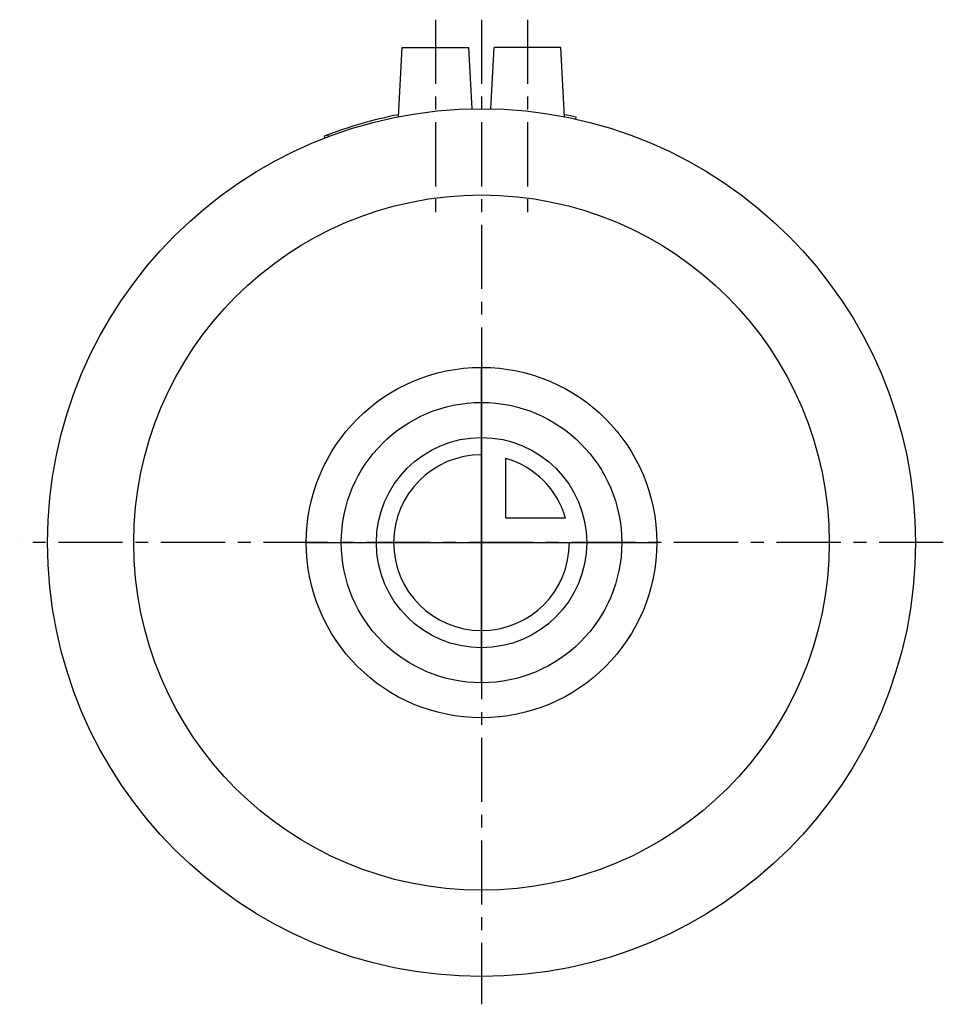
# Model space of a CAD drawing. Header units: millimetres. Extents: x 201 to 367, y 108 to 285.
import ezdxf

# ---------------------------------------------------------------- set-up
doc = ezdxf.new("R2010")
doc.units = ezdxf.units.MM
doc.header["$LTSCALE"] = 30.734
doc.linetypes.add('CENTER', pattern=[0.6, 0.375, -0.075, 0.075, -0.075])
doc.layers.get('0').update_dxf_attribs({"linetype": 'CONTINUOUS'})
doc.layers.add('DEFAULT_1', color=7, linetype='CENTER')
doc.layers.add('KONSTR_EL', color=7, linetype='CONTINUOUS')

msp = doc.modelspace()

# ---------------------------------------------------------------- linework, layer by layer
at = {"color": 7, "linetype": 'CONTINUOUS'}
for p, q in [((269.56, 267.37), (270.21, 279.8)), ((270.21, 279.8), (282.21, 279.8)), ((282.78, 268.79), (282.21, 279.8)), ((286.13, 268.79), (286.71, 279.8)), ((298.71, 279.8), (286.71, 279.8)), ((299.36, 267.37), (298.71, 279.8)), ((301.39, 266.94), (301.46, 267.29)), ((256.19, 263.88), (256.31, 263.55)), ((256.95, 263.79), (256.83, 264.12))]:
    msp.add_line(p, q, dxfattribs=at)
for radius in [78, 62.5]:
    msp.add_circle((284.46, 190.8), radius, dxfattribs=at)
for start, end in [(100.9519, 111.1517), (77.4654, 79.0494)]:
    msp.add_arc((284.46, 190.8), 78.35, start, end, dxfattribs=at)
at = {"layer": 'DEFAULT_1', "color": 2, "linetype": 'CENTER'}
for p, q in [((276.21, 284.8), (276.21, 248.3)), ((284.46, 284.8), (284.46, 107.8)), ((292.71, 284.8), (292.71, 248.3)), ((367.46, 190.8), (201.46, 190.8))]:
    msp.add_line(p, q, dxfattribs=at)
at = {"layer": 'KONSTR_EL', "color": 4, "linetype": 'CONTINUOUS'}
for p, q in [((284.46, 190.8), (284.46, 206.6)), ((288.86, 195.2), (288.86, 205.93)), ((299.58, 195.2), (288.86, 195.2)), ((284.46, 190.8), (300.26, 190.8))]:
    msp.add_line(p, q, dxfattribs=at)
for radius in [31.5, 25.2, 18.9]:
    msp.add_circle((284.46, 190.8), radius, dxfattribs=at)
for radius, start, end in [(15.8, 90, 360), (15.75, 16.2223, 73.7777)]:
    msp.add_arc((284.46, 190.8), radius, start, end, dxfattribs=at)
for points, start_tangent, end_tangent in [([(284.46, 190.8, -23.5), (284.46, 192.33, -23.35), (284.46, 193.86, -23.2), (284.46, 194.63, -23.13), (284.46, 195.39, -23.05), (284.46, 195.78, -23.01), (284.46, 196.16, -22.98), (284.46, 196.54, -22.94), (284.46, 196.73, -22.92), (284.46, 196.83, -22.91), (284.46, 196.92, -22.9), (284.46, 197.01, -22.87), (284.46, 197.11, -22.84), (284.46, 197.29, -22.79), (284.46, 197.66, -22.68), (284.46, 198.03, -22.57), (284.46, 198.39, -22.46), (284.46, 199.13, -22.23), (284.46, 199.87, -22.01), (284.46, 200.6, -21.79), (284.46, 201.34, -21.57), (284.46, 201.7, -21.46), (284.46, 202.07, -21.35), (284.46, 202.44, -21.23), (284.46, 202.62, -21.18), (284.46, 202.72, -21.15), (284.46, 202.81, -21.12), (284.46, 202.89, -21.08), (284.46, 202.98, -21.03), (284.46, 203.15, -20.94), (284.46, 203.49, -20.76), (284.46, 203.83, -20.58), (284.46, 204.16, -20.4), (284.46, 204.84, -20.04), (284.46, 205.52, -19.68), (284.46, 206.2, -19.32), (284.46, 206.88, -18.96), (284.46, 207.22, -18.78), (284.46, 207.56, -18.6), (284.46, 207.9, -18.42), (284.46, 208.07, -18.33), (284.46, 208.15, -18.28), (284.46, 208.24, -18.24), (284.46, 208.31, -18.18), (284.46, 208.39, -18.11), (284.46, 208.54, -17.99), (284.46, 208.84, -17.74), (284.46, 209.14, -17.49), (284.46, 209.45, -17.25), (284.46, 210.05, -16.75), (284.46, 210.66, -16.26), (284.46, 211.26, -15.76), (284.46, 211.87, -15.26), (284.46, 212.17, -15.02), (284.46, 212.47, -14.77), (284.46, 212.78, -14.52), (284.46, 212.93, -14.4), (284.46, 213, -14.34), (284.46, 213.08, -14.27), (284.46, 213.14, -14.2), (284.46, 213.2, -14.13), (284.46, 213.32, -13.98), (284.46, 213.57, -13.68), (284.46, 213.81, -13.38), (284.46, 214.05, -13.09), (284.46, 214.54, -12.49), (284.46, 215.03, -11.9), (284.46, 215.52, -11.3), (284.46, 216, -10.71), (284.46, 216.25, -10.41), (284.46, 216.49, -10.12), (284.46, 216.74, -9.82), (284.46, 216.86, -9.67), (284.46, 216.92, -9.6), (284.46, 216.98, -9.52), (284.46, 217.03, -9.44), (284.46, 217.07, -9.35), (284.46, 217.16, -9.18), (284.46, 217.34, -8.85), (284.46, 217.52, -8.51), (284.46, 217.71, -8.17), (284.46, 218.07, -7.49), (284.46, 218.43, -6.81), (284.46, 218.8, -6.14), (284.46, 219.16, -5.46), (284.46, 219.34, -5.12), (284.46, 219.52, -4.78), (284.46, 219.7, -4.44), (284.46, 219.79, -4.27), (284.46, 219.84, -4.19), (284.46, 219.89, -4.11), (284.46, 219.91, -4.01), (284.46, 219.94, -3.92), (284.46, 220, -3.74), (284.46, 220.11, -3.37), (284.46, 220.22, -3), (284.46, 220.33, -2.64), (284.46, 220.56, -1.9), (284.46, 220.78, -1.17), (284.46, 221.01, -0.43), (284.46, 221.23, 0.3), (284.46, 221.35, 0.67), (284.46, 221.46, 1.04), (284.46, 221.57, 1.41), (284.46, 221.63, 1.59), (284.46, 221.65, 1.68), (284.46, 221.68, 1.77), (284.46, 221.69, 1.87), (284.46, 221.7, 1.97), (284.46, 221.72, 2.16), (284.46, 221.76, 2.55), (284.46, 221.8, 2.94), (284.46, 221.84, 3.33), (284.46, 221.92, 4.11), (284.46, 221.99, 4.89), (284.46, 222.07, 5.67), (284.46, 222.15, 6.44), (284.46, 222.19, 6.83), (284.46, 222.23, 7.22), (284.46, 222.27, 7.61), (284.46, 222.28, 7.81), (284.46, 222.29, 7.9), (284.46, 222.3, 8), (284.46, 222.29, 8.1), (284.46, 222.29, 8.19), (284.46, 222.27, 8.38), (284.46, 222.23, 8.76), (284.46, 222.19, 9.15), (284.46, 222.15, 9.53), (284.46, 222.08, 10.29), (284.46, 222, 11.06), (284.46, 221.93, 11.82), (284.46, 221.85, 12.59), (284.46, 221.82, 12.97), (284.46, 221.78, 13.35), (284.46, 221.74, 13.74), (284.46, 221.72, 13.93), (284.46, 221.71, 14.02), (284.46, 221.7, 14.12), (284.46, 221.68, 14.21), (284.46, 221.65, 14.3), (284.46, 221.59, 14.49), (284.46, 221.48, 14.85), (284.46, 221.37, 15.22), (284.46, 221.26, 15.59), (284.46, 221.04, 16.33), (284.46, 220.82, 17.06), (284.46, 220.59, 17.8), (284.46, 220.37, 18.53), (284.46, 220.26, 18.9), (284.46, 220.15, 19.27), (284.46, 220.04, 19.64), (284.46, 219.98, 19.82), (284.46, 219.96, 19.91), (284.46, 219.93, 20), (284.46, 219.88, 20.09), (284.46, 219.84, 20.17), (284.46, 219.75, 20.34), (284.46, 219.57, 20.68), (284.46, 219.39, 21.02), (284.46, 219.21, 21.36), (284.46, 218.84, 22.04), (284.46, 218.48, 22.72), (284.46, 218.12, 23.4), (284.46, 217.76, 24.07), (284.46, 217.58, 24.41), (284.46, 217.4, 24.75), (284.46, 217.22, 25.09), (284.46, 217.13, 25.26), (284.46, 217.09, 25.35), (284.46, 217.04, 25.43), (284.46, 216.98, 25.51), (284.46, 216.92, 25.58), (284.46, 216.79, 25.73), (284.46, 216.55, 26.04), (284.46, 216.3, 26.34), (284.46, 216.05, 26.64), (284.46, 215.55, 27.25), (284.46, 215.06, 27.85), (284.46, 214.56, 28.46), (284.46, 214.07, 29.06), (284.46, 213.82, 29.37), (284.46, 213.57, 29.67), (284.46, 213.33, 29.97), (284.46, 213.2, 30.12), (284.46, 213.14, 30.2), (284.46, 213.08, 30.27), (284.46, 213, 30.33), (284.46, 212.93, 30.4), (284.46, 212.78, 30.52), (284.46, 212.48, 30.76), (284.46, 212.19, 31.01), (284.46, 211.89, 31.25), (284.46, 211.3, 31.74), (284.46, 210.7, 32.22), (284.46, 210.11, 32.71), (284.46, 209.52, 33.2), (284.46, 209.22, 33.44), (284.46, 208.92, 33.69), (284.46, 208.62, 33.93), (284.46, 208.48, 34.05), (284.46, 208.4, 34.12), (284.46, 208.33, 34.18), (284.46, 208.24, 34.22), (284.46, 208.16, 34.27), (284.46, 207.99, 34.36), (284.46, 207.65, 34.54), (284.46, 207.31, 34.72), (284.46, 206.97, 34.9), (284.46, 206.3, 35.27), (284.46, 205.62, 35.63), (284.46, 204.94, 35.99), (284.46, 204.26, 36.35), (284.46, 203.93, 36.54), (284.46, 203.59, 36.72), (284.46, 203.25, 36.9), (284.46, 203.08, 36.99), (284.46, 202.99, 37.04), (284.46, 202.91, 37.08), (284.46, 202.82, 37.11), (284.46, 202.73, 37.14), (284.46, 202.54, 37.19), (284.46, 202.17, 37.31), (284.46, 201.81, 37.42), (284.46, 201.44, 37.53), (284.46, 200.7, 37.76), (284.46, 199.97, 37.98), (284.46, 199.23, 38.2), (284.46, 198.5, 38.43), (284.46, 198.13, 38.54), (284.46, 197.77, 38.65), (284.46, 197.4, 38.77), (284.46, 197.21, 38.82), (284.46, 197.12, 38.85), (284.46, 197.03, 38.88), (284.46, 196.93, 38.89), (284.46, 196.84, 38.9), (284.46, 196.64, 38.92), (284.46, 196.25, 38.96), (284.46, 195.86, 39), (284.46, 195.47, 39.03), (284.46, 194.7, 39.11), (284.46, 193.92, 39.19), (284.46, 192.36, 39.34), (284.46, 190.8, 39.5)], (0, 97.894113, 9.598602), (0, -99.619344, 9.943328)), ([(252.96, 190.8, 8), (253.11, 190.8, 9.53), (253.26, 190.8, 11.06), (253.33, 190.8, 11.82), (253.41, 190.8, 12.59), (253.44, 190.8, 12.97), (253.48, 190.8, 13.35), (253.52, 190.8, 13.74), (253.54, 190.8, 13.93), (253.55, 190.8, 14.02), (253.56, 190.8, 14.12), (253.58, 190.8, 14.21), (253.61, 190.8, 14.3), (253.67, 190.8, 14.49), (253.78, 190.8, 14.85), (253.89, 190.8, 15.22), (254, 190.8, 15.59), (254.22, 190.8, 16.33), (254.45, 190.8, 17.06), (254.67, 190.8, 17.8), (254.89, 190.8, 18.53), (255, 190.8, 18.9), (255.11, 190.8, 19.27), (255.22, 190.8, 19.64), (255.28, 190.8, 19.82), (255.31, 190.8, 19.91), (255.33, 190.8, 20), (255.38, 190.8, 20.09), (255.42, 190.8, 20.17), (255.51, 190.8, 20.34), (255.69, 190.8, 20.68), (255.87, 190.8, 21.02), (256.06, 190.8, 21.36), (256.42, 190.8, 22.04), (256.78, 190.8, 22.72), (257.14, 190.8, 23.4), (257.5, 190.8, 24.07), (257.68, 190.8, 24.41), (257.86, 190.8, 24.75), (258.04, 190.8, 25.09), (258.13, 190.8, 25.26), (258.17, 190.8, 25.35), (258.22, 190.8, 25.43), (258.28, 190.8, 25.51), (258.34, 190.8, 25.58), (258.47, 190.8, 25.73), (258.72, 190.8, 26.04), (258.96, 190.8, 26.34), (259.21, 190.8, 26.64), (259.71, 190.8, 27.25), (260.2, 190.8, 27.85), (260.7, 190.8, 28.46), (261.19, 190.8, 29.06), (261.44, 190.8, 29.37), (261.69, 190.8, 29.67), (261.94, 190.8, 29.97), (262.06, 190.8, 30.12), (262.12, 190.8, 30.2), (262.18, 190.8, 30.27), (262.26, 190.8, 30.33), (262.33, 190.8, 30.4), (262.48, 190.8, 30.52), (262.78, 190.8, 30.76), (263.07, 190.8, 31.01), (263.37, 190.8, 31.25), (263.96, 190.8, 31.74), (264.56, 190.8, 32.22), (265.15, 190.8, 32.71), (265.75, 190.8, 33.2), (266.04, 190.8, 33.44), (266.34, 190.8, 33.69), (266.64, 190.8, 33.93), (266.79, 190.8, 34.05), (266.86, 190.8, 34.12), (266.93, 190.8, 34.18), (267.02, 190.8, 34.22), (267.1, 190.8, 34.27), (267.27, 190.8, 34.36), (267.61, 190.8, 34.54), (267.95, 190.8, 34.72), (268.29, 190.8, 34.9), (268.97, 190.8, 35.27), (269.64, 190.8, 35.63), (270.32, 190.8, 35.99), (271, 190.8, 36.35), (271.34, 190.8, 36.54), (271.67, 190.8, 36.72), (272.01, 190.8, 36.9), (272.18, 190.8, 36.99), (272.27, 190.8, 37.04), (272.35, 190.8, 37.08), (272.44, 190.8, 37.11), (272.54, 190.8, 37.14), (272.72, 190.8, 37.19), (273.09, 190.8, 37.31), (273.45, 190.8, 37.42), (273.82, 190.8, 37.53), (274.56, 190.8, 37.76), (275.29, 190.8, 37.98), (276.03, 190.8, 38.2), (276.76, 190.8, 38.43), (277.13, 190.8, 38.54), (277.5, 190.8, 38.65), (277.86, 190.8, 38.77), (278.05, 190.8, 38.82), (278.14, 190.8, 38.85), (278.23, 190.8, 38.88), (278.33, 190.8, 38.89), (278.43, 190.8, 38.9), (278.62, 190.8, 38.92), (279.01, 190.8, 38.96), (279.4, 190.8, 39), (279.79, 190.8, 39.03), (280.57, 190.8, 39.11), (281.34, 190.8, 39.19), (282.12, 190.8, 39.27), (282.9, 190.8, 39.34), (283.29, 190.8, 39.38), (283.68, 190.8, 39.42), (284.07, 190.8, 39.46), (284.26, 190.8, 39.48), (284.36, 190.8, 39.49), (284.46, 190.8, 39.5), (284.55, 190.8, 39.49), (284.65, 190.8, 39.48), (284.84, 190.8, 39.46), (285.22, 190.8, 39.43), (285.6, 190.8, 39.39), (285.99, 190.8, 39.35), (286.75, 190.8, 39.28), (287.52, 190.8, 39.2), (288.28, 190.8, 39.13), (289.05, 190.8, 39.05), (289.43, 190.8, 39.01), (289.81, 190.8, 38.98), (290.19, 190.8, 38.94), (290.38, 190.8, 38.92), (290.48, 190.8, 38.91), (290.58, 190.8, 38.9), (290.67, 190.8, 38.87), (290.76, 190.8, 38.84), (290.94, 190.8, 38.79), (291.31, 190.8, 38.68), (291.68, 190.8, 38.57), (292.05, 190.8, 38.46), (292.78, 190.8, 38.23), (293.52, 190.8, 38.01), (294.25, 190.8, 37.79), (294.99, 190.8, 37.57), (295.36, 190.8, 37.46), (295.73, 190.8, 37.35), (296.09, 190.8, 37.23), (296.28, 190.8, 37.18), (296.37, 190.8, 37.15), (296.46, 190.8, 37.12), (296.55, 190.8, 37.08), (296.63, 190.8, 37.03), (296.8, 190.8, 36.94), (297.14, 190.8, 36.76), (297.48, 190.8, 36.58), (297.82, 190.8, 36.4), (298.5, 190.8, 36.04), (299.17, 190.8, 35.68), (299.85, 190.8, 35.32), (300.53, 190.8, 34.96), (300.87, 190.8, 34.78), (301.21, 190.8, 34.6), (301.55, 190.8, 34.42), (301.72, 190.8, 34.33), (301.8, 190.8, 34.28), (301.89, 190.8, 34.24), (301.96, 190.8, 34.18), (302.04, 190.8, 34.11), (302.19, 190.8, 33.99), (302.49, 190.8, 33.74), (302.8, 190.8, 33.49), (303.1, 190.8, 33.25), (303.7, 190.8, 32.75), (304.31, 190.8, 32.26), (304.92, 190.8, 31.76), (305.52, 190.8, 31.26), (305.82, 190.8, 31.02), (306.13, 190.8, 30.77), (306.43, 190.8, 30.52), (306.58, 190.8, 30.4), (306.66, 190.8, 30.34), (306.73, 190.8, 30.27), (306.79, 190.8, 30.2), (306.85, 190.8, 30.13), (306.97, 190.8, 29.98), (307.22, 190.8, 29.68), (307.46, 190.8, 29.38), (307.71, 190.8, 29.09), (308.19, 190.8, 28.49), (308.68, 190.8, 27.9), (309.17, 190.8, 27.3), (309.66, 190.8, 26.71), (309.9, 190.8, 26.41), (310.15, 190.8, 26.12), (310.39, 190.8, 25.82), (310.51, 190.8, 25.67), (310.57, 190.8, 25.6), (310.63, 190.8, 25.52), (310.68, 190.8, 25.44), (310.72, 190.8, 25.35), (310.81, 190.8, 25.18), (311, 190.8, 24.85), (311.18, 190.8, 24.51), (311.36, 190.8, 24.17), (311.72, 190.8, 23.49), (312.09, 190.8, 22.81), (312.45, 190.8, 22.14), (312.81, 190.8, 21.46), (312.99, 190.8, 21.12), (313.17, 190.8, 20.78), (313.36, 190.8, 20.44), (313.45, 190.8, 20.27), (313.49, 190.8, 20.19), (313.54, 190.8, 20.11), (313.57, 190.8, 20.01), (313.59, 190.8, 19.92), (313.65, 190.8, 19.74), (313.76, 190.8, 19.37), (313.88, 190.8, 19), (313.99, 190.8, 18.64), (314.21, 190.8, 17.9), (314.44, 190.8, 17.17), (314.66, 190.8, 16.43), (314.89, 190.8, 15.7), (315, 190.8, 15.33), (315.11, 190.8, 14.96), (315.22, 190.8, 14.59), (315.28, 190.8, 14.41), (315.31, 190.8, 14.32), (315.34, 190.8, 14.23), (315.35, 190.8, 14.13), (315.35, 190.8, 14.03), (315.37, 190.8, 13.84), (315.41, 190.8, 13.45), (315.45, 190.8, 13.06), (315.49, 190.8, 12.67), (315.57, 190.8, 11.89), (315.65, 190.8, 11.11), (315.8, 190.8, 9.56), (315.96, 190.8, 8)], (9.598602, 0, 97.894113), (9.943328, 0, -99.619344)), ([(259.26, 190.8, 8), (259.38, 190.8, 9.22), (259.5, 190.8, 10.45), (259.56, 190.8, 11.06), (259.62, 190.8, 11.67), (259.65, 190.8, 11.98), (259.68, 190.8, 12.28), (259.71, 190.8, 12.59), (259.72, 190.8, 12.74), (259.73, 190.8, 12.82), (259.74, 190.8, 12.89), (259.76, 190.8, 12.97), (259.78, 190.8, 13.04), (259.83, 190.8, 13.19), (259.91, 190.8, 13.48), (260, 190.8, 13.78), (260.09, 190.8, 14.07), (260.27, 190.8, 14.66), (260.45, 190.8, 15.25), (260.63, 190.8, 15.84), (260.8, 190.8, 16.43), (260.89, 190.8, 16.72), (260.98, 190.8, 17.01), (261.07, 190.8, 17.31), (261.11, 190.8, 17.46), (261.14, 190.8, 17.53), (261.16, 190.8, 17.6), (261.19, 190.8, 17.67), (261.23, 190.8, 17.74), (261.3, 190.8, 17.87), (261.45, 190.8, 18.15), (261.59, 190.8, 18.42), (261.74, 190.8, 18.69), (262.02, 190.8, 19.23), (262.31, 190.8, 19.77), (262.6, 190.8, 20.32), (262.89, 190.8, 20.86), (263.03, 190.8, 21.13), (263.18, 190.8, 21.4), (263.32, 190.8, 21.67), (263.4, 190.8, 21.81), (263.43, 190.8, 21.88), (263.47, 190.8, 21.95), (263.52, 190.8, 22.01), (263.57, 190.8, 22.07), (263.67, 190.8, 22.19), (263.86, 190.8, 22.43), (264.06, 190.8, 22.67), (264.26, 190.8, 22.91), (264.66, 190.8, 23.4), (265.05, 190.8, 23.88), (265.45, 190.8, 24.37), (265.85, 190.8, 24.85), (266.04, 190.8, 25.09), (266.24, 190.8, 25.33), (266.44, 190.8, 25.58), (266.54, 190.8, 25.7), (266.59, 190.8, 25.76), (266.64, 190.8, 25.82), (266.7, 190.8, 25.87), (266.76, 190.8, 25.92), (266.88, 190.8, 26.01), (267.11, 190.8, 26.21), (267.35, 190.8, 26.4), (267.59, 190.8, 26.6), (268.06, 190.8, 26.99), (268.54, 190.8, 27.38), (269.01, 190.8, 27.77), (269.49, 190.8, 28.16), (269.73, 190.8, 28.36), (269.96, 190.8, 28.55), (270.2, 190.8, 28.75), (270.32, 190.8, 28.84), (270.38, 190.8, 28.89), (270.44, 190.8, 28.94), (270.51, 190.8, 28.98), (270.57, 190.8, 29.01), (270.71, 190.8, 29.09), (270.98, 190.8, 29.23), (271.25, 190.8, 29.38), (271.52, 190.8, 29.52), (272.06, 190.8, 29.81), (272.61, 190.8, 30.1), (273.15, 190.8, 30.39), (273.69, 190.8, 30.68), (273.96, 190.8, 30.83), (274.23, 190.8, 30.97), (274.5, 190.8, 31.12), (274.64, 190.8, 31.19), (274.71, 190.8, 31.23), (274.77, 190.8, 31.26), (274.85, 190.8, 31.29), (274.92, 190.8, 31.31), (275.07, 190.8, 31.35), (275.36, 190.8, 31.44), (275.65, 190.8, 31.53), (275.95, 190.8, 31.62), (276.54, 190.8, 31.8), (277.12, 190.8, 31.98), (277.71, 190.8, 32.16), (278.3, 190.8, 32.34), (278.59, 190.8, 32.43), (278.89, 190.8, 32.52), (279.18, 190.8, 32.61), (279.33, 190.8, 32.66), (279.4, 190.8, 32.68), (279.48, 190.8, 32.7), (279.55, 190.8, 32.71), (279.63, 190.8, 32.72), (279.79, 190.8, 32.73), (280.1, 190.8, 32.76), (280.41, 190.8, 32.8), (280.72, 190.8, 32.83), (281.34, 190.8, 32.89), (281.97, 190.8, 32.95), (282.59, 190.8, 33.01), (283.21, 190.8, 33.08), (283.52, 190.8, 33.11), (283.83, 190.8, 33.14), (284.15, 190.8, 33.17), (284.3, 190.8, 33.18), (284.38, 190.8, 33.19), (284.46, 190.8, 33.2), (284.53, 190.8, 33.19), (284.61, 190.8, 33.19), (284.76, 190.8, 33.17), (285.07, 190.8, 33.14), (285.37, 190.8, 33.11), (285.68, 190.8, 33.08), (286.29, 190.8, 33.02), (286.9, 190.8, 32.96), (287.52, 190.8, 32.9), (288.13, 190.8, 32.84), (288.43, 190.8, 32.81), (288.74, 190.8, 32.78), (289.05, 190.8, 32.75), (289.2, 190.8, 32.74), (289.28, 190.8, 32.73), (289.35, 190.8, 32.72), (289.43, 190.8, 32.7), (289.5, 190.8, 32.68), (289.65, 190.8, 32.63), (289.94, 190.8, 32.54), (290.23, 190.8, 32.45), (290.53, 190.8, 32.36), (291.12, 190.8, 32.19), (291.71, 190.8, 32.01), (292.29, 190.8, 31.83), (292.88, 190.8, 31.65), (293.18, 190.8, 31.57), (293.47, 190.8, 31.48), (293.77, 190.8, 31.39), (293.91, 190.8, 31.34), (293.99, 190.8, 31.32), (294.06, 190.8, 31.3), (294.13, 190.8, 31.26), (294.2, 190.8, 31.23), (294.33, 190.8, 31.15), (294.6, 190.8, 31.01), (294.87, 190.8, 30.87), (295.15, 190.8, 30.72), (295.69, 190.8, 30.43), (296.23, 190.8, 30.14), (296.77, 190.8, 29.86), (297.32, 190.8, 29.57), (297.59, 190.8, 29.42), (297.86, 190.8, 29.28), (298.13, 190.8, 29.13), (298.27, 190.8, 29.06), (298.33, 190.8, 29.03), (298.4, 190.8, 28.99), (298.46, 190.8, 28.94), (298.52, 190.8, 28.89), (298.64, 190.8, 28.79), (298.89, 190.8, 28.59), (299.13, 190.8, 28.4), (299.37, 190.8, 28.2), (299.86, 190.8, 27.8), (300.34, 190.8, 27.4), (300.82, 190.8, 27.01), (301.31, 190.8, 26.61), (301.55, 190.8, 26.41), (301.79, 190.8, 26.22), (302.03, 190.8, 26.02), (302.16, 190.8, 25.92), (302.22, 190.8, 25.87), (302.28, 190.8, 25.82), (302.32, 190.8, 25.76), (302.37, 190.8, 25.7), (302.47, 190.8, 25.58), (302.67, 190.8, 25.34), (302.86, 190.8, 25.11), (303.06, 190.8, 24.87), (303.45, 190.8, 24.39), (303.84, 190.8, 23.92), (304.23, 190.8, 23.44), (304.62, 190.8, 22.97), (304.81, 190.8, 22.73), (305.01, 190.8, 22.49), (305.2, 190.8, 22.26), (305.3, 190.8, 22.14), (305.35, 190.8, 22.08), (305.4, 190.8, 22.02), (305.43, 190.8, 21.95), (305.47, 190.8, 21.88), (305.54, 190.8, 21.75), (305.69, 190.8, 21.48), (305.83, 190.8, 21.21), (305.98, 190.8, 20.94), (306.27, 190.8, 20.39), (306.56, 190.8, 19.85), (306.85, 190.8, 19.31), (307.14, 190.8, 18.77), (307.29, 190.8, 18.5), (307.43, 190.8, 18.23), (307.58, 190.8, 17.96), (307.65, 190.8, 17.82), (307.69, 190.8, 17.75), (307.72, 190.8, 17.68), (307.74, 190.8, 17.61), (307.77, 190.8, 17.54), (307.81, 190.8, 17.39), (307.9, 190.8, 17.1), (307.99, 190.8, 16.8), (308.08, 190.8, 16.51), (308.26, 190.8, 15.92), (308.44, 190.8, 15.33), (308.62, 190.8, 14.74), (308.8, 190.8, 14.16), (308.89, 190.8, 13.86), (308.98, 190.8, 13.57), (309.07, 190.8, 13.27), (309.11, 190.8, 13.13), (309.14, 190.8, 13.05), (309.16, 190.8, 12.98), (309.17, 190.8, 12.9), (309.18, 190.8, 12.83), (309.19, 190.8, 12.67), (309.22, 190.8, 12.36), (309.25, 190.8, 12.05), (309.28, 190.8, 11.74), (309.35, 190.8, 11.11), (309.41, 190.8, 10.49), (309.53, 190.8, 9.25), (309.66, 190.8, 8)], (7.678881, 0, 78.31529), (7.954662, 0, -79.695475)), ([(284.46, 190.8, 33.2), (284.46, 189.58, 33.08), (284.46, 188.36, 32.96), (284.46, 187.74, 32.9), (284.46, 187.13, 32.84), (284.46, 186.83, 32.81), (284.46, 186.52, 32.78), (284.46, 186.22, 32.75), (284.46, 186.06, 32.74), (284.46, 185.99, 32.73), (284.46, 185.91, 32.72), (284.46, 185.84, 32.7), (284.46, 185.76, 32.68), (284.46, 185.62, 32.63), (284.46, 185.32, 32.54), (284.46, 185.03, 32.45), (284.46, 184.73, 32.36), (284.46, 184.14, 32.19), (284.46, 183.56, 32.01), (284.46, 182.97, 31.83), (284.46, 182.38, 31.65), (284.46, 182.08, 31.57), (284.46, 181.79, 31.48), (284.46, 181.5, 31.39), (284.46, 181.35, 31.34), (284.46, 181.27, 31.32), (284.46, 181.2, 31.3), (284.46, 181.13, 31.26), (284.46, 181.07, 31.23), (284.46, 180.93, 31.15), (284.46, 180.66, 31.01), (284.46, 180.39, 30.87), (284.46, 180.12, 30.72), (284.46, 179.57, 30.43), (284.46, 179.03, 30.14), (284.46, 178.49, 29.86), (284.46, 177.94, 29.57), (284.46, 177.67, 29.42), (284.46, 177.4, 29.28), (284.46, 177.13, 29.13), (284.46, 176.99, 29.06), (284.46, 176.93, 29.03), (284.46, 176.86, 28.99), (284.46, 176.8, 28.94), (284.46, 176.74, 28.89), (284.46, 176.62, 28.79), (284.46, 176.37, 28.59), (284.46, 176.13, 28.4), (284.46, 175.89, 28.2), (284.46, 175.41, 27.8), (284.46, 174.92, 27.4), (284.46, 174.44, 27.01), (284.46, 173.95, 26.61), (284.46, 173.71, 26.41), (284.46, 173.47, 26.22), (284.46, 173.23, 26.02), (284.46, 173.11, 25.92), (284.46, 173.05, 25.87), (284.46, 172.98, 25.82), (284.46, 172.94, 25.76), (284.46, 172.89, 25.7), (284.46, 172.79, 25.58), (284.46, 172.59, 25.34), (284.46, 172.4, 25.11), (284.46, 172.2, 24.87), (284.46, 171.81, 24.39), (284.46, 171.42, 23.92), (284.46, 171.03, 23.44), (284.46, 170.64, 22.97), (284.46, 170.45, 22.73), (284.46, 170.25, 22.49), (284.46, 170.06, 22.26), (284.46, 169.96, 22.14), (284.46, 169.91, 22.08), (284.46, 169.86, 22.02), (284.46, 169.83, 21.95), (284.46, 169.79, 21.88), (284.46, 169.72, 21.75), (284.46, 169.57, 21.48), (284.46, 169.43, 21.21), (284.46, 169.28, 20.94), (284.46, 168.99, 20.39), (284.46, 168.7, 19.85), (284.46, 168.41, 19.31), (284.46, 168.12, 18.77), (284.46, 167.97, 18.5), (284.46, 167.83, 18.23), (284.46, 167.68, 17.96), (284.46, 167.61, 17.82), (284.46, 167.58, 17.75), (284.46, 167.54, 17.68), (284.46, 167.52, 17.61), (284.46, 167.49, 17.54), (284.46, 167.45, 17.39), (284.46, 167.36, 17.1), (284.46, 167.27, 16.8), (284.46, 167.18, 16.51), (284.46, 167, 15.92), (284.46, 166.82, 15.33), (284.46, 166.64, 14.74), (284.46, 166.46, 14.16), (284.46, 166.37, 13.86), (284.46, 166.28, 13.57), (284.46, 166.19, 13.27), (284.46, 166.15, 13.13), (284.46, 166.12, 13.05), (284.46, 166.1, 12.98), (284.46, 166.09, 12.9), (284.46, 166.09, 12.83), (284.46, 166.07, 12.67), (284.46, 166.04, 12.36), (284.46, 166.01, 12.05), (284.46, 165.98, 11.74), (284.46, 165.91, 11.11), (284.46, 165.85, 10.49), (284.46, 165.79, 9.87), (284.46, 165.73, 9.25), (284.46, 165.7, 8.93), (284.46, 165.67, 8.62), (284.46, 165.64, 8.31), (284.46, 165.62, 8.16), (284.46, 165.61, 8.08), (284.46, 165.6, 8), (284.46, 165.61, 7.92), (284.46, 165.62, 7.85), (284.46, 165.63, 7.69), (284.46, 165.66, 7.39), (284.46, 165.69, 7.08), (284.46, 165.72, 6.78), (284.46, 165.78, 6.16), (284.46, 165.84, 5.55), (284.46, 165.9, 4.94), (284.46, 165.96, 4.33), (284.46, 165.99, 4.02), (284.46, 166.02, 3.72), (284.46, 166.05, 3.41), (284.46, 166.07, 3.26), (284.46, 166.08, 3.18), (284.46, 166.08, 3.11), (284.46, 166.11, 3.03), (284.46, 166.13, 2.96), (284.46, 166.17, 2.81), (284.46, 166.26, 2.52), (284.46, 166.35, 2.22), (284.46, 166.44, 1.93), (284.46, 166.62, 1.34), (284.46, 166.79, 0.75), (284.46, 166.97, 0.16), (284.46, 167.15, -0.43), (284.46, 167.24, -0.72), (284.46, 167.33, -1.01), (284.46, 167.42, -1.31), (284.46, 167.46, -1.46), (284.46, 167.48, -1.53), (284.46, 167.51, -1.6), (284.46, 167.54, -1.67), (284.46, 167.58, -1.74), (284.46, 167.65, -1.87), (284.46, 167.79, -2.15), (284.46, 167.94, -2.42), (284.46, 168.08, -2.69), (284.46, 168.37, -3.23), (284.46, 168.66, -3.77), (284.46, 168.95, -4.32), (284.46, 169.24, -4.86), (284.46, 169.38, -5.13), (284.46, 169.53, -5.4), (284.46, 169.67, -5.67), (284.46, 169.74, -5.81), (284.46, 169.78, -5.88), (284.46, 169.81, -5.95), (284.46, 169.86, -6.01), (284.46, 169.91, -6.07), (284.46, 170.01, -6.19), (284.46, 170.21, -6.43), (284.46, 170.41, -6.67), (284.46, 170.61, -6.91), (284.46, 171, -7.4), (284.46, 171.4, -7.88), (284.46, 171.8, -8.37), (284.46, 172.19, -8.85), (284.46, 172.39, -9.09), (284.46, 172.59, -9.33), (284.46, 172.79, -9.58), (284.46, 172.89, -9.7), (284.46, 172.94, -9.76), (284.46, 172.98, -9.82), (284.46, 173.04, -9.87), (284.46, 173.1, -9.92), (284.46, 173.22, -10.01), (284.46, 173.46, -10.21), (284.46, 173.7, -10.4), (284.46, 173.94, -10.6), (284.46, 174.41, -10.99), (284.46, 174.89, -11.38), (284.46, 175.36, -11.77), (284.46, 175.84, -12.16), (284.46, 176.07, -12.36), (284.46, 176.31, -12.55), (284.46, 176.55, -12.75), (284.46, 176.67, -12.84), (284.46, 176.73, -12.89), (284.46, 176.79, -12.94), (284.46, 176.85, -12.98), (284.46, 176.92, -13.01), (284.46, 177.06, -13.09), (284.46, 177.33, -13.23), (284.46, 177.6, -13.38), (284.46, 177.87, -13.52), (284.46, 178.41, -13.81), (284.46, 178.95, -14.1), (284.46, 179.49, -14.39), (284.46, 180.04, -14.68), (284.46, 180.31, -14.83), (284.46, 180.58, -14.97), (284.46, 180.85, -15.12), (284.46, 180.98, -15.19), (284.46, 181.05, -15.23), (284.46, 181.12, -15.26), (284.46, 181.19, -15.29), (284.46, 181.27, -15.31), (284.46, 181.41, -15.35), (284.46, 181.71, -15.44), (284.46, 182, -15.53), (284.46, 182.3, -15.62), (284.46, 182.88, -15.8), (284.46, 183.47, -15.98), (284.46, 184.06, -16.16), (284.46, 184.65, -16.34), (284.46, 184.94, -16.43), (284.46, 185.24, -16.52), (284.46, 185.53, -16.61), (284.46, 185.68, -16.66), (284.46, 185.75, -16.68), (284.46, 185.82, -16.7), (284.46, 185.9, -16.71), (284.46, 185.98, -16.72), (284.46, 186.13, -16.73), (284.46, 186.45, -16.76), (284.46, 186.76, -16.8), (284.46, 187.07, -16.83), (284.46, 187.69, -16.89), (284.46, 188.31, -16.95), (284.46, 189.56, -17.08), (284.46, 190.8, -17.2)], (0, -78.31529, -7.678881), (0, 79.695475, -7.954662))]:
    msp.add_spline(points, degree=3, dxfattribs=dict(at, start_tangent=start_tangent, end_tangent=end_tangent))

doc.saveas('drawing.dxf')
